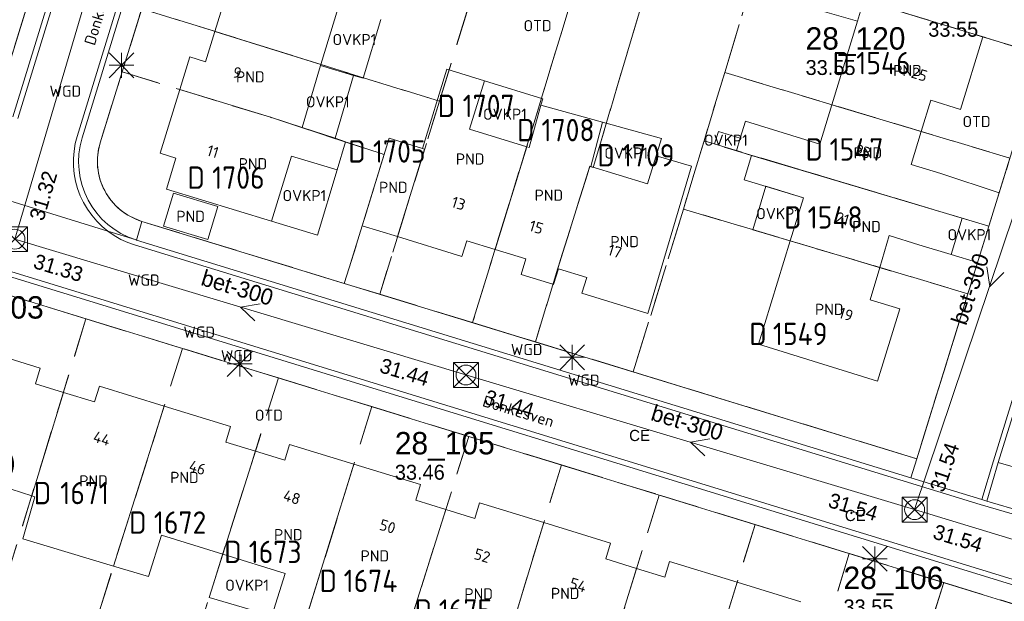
# Model space of a CAD drawing. Header units: metres. Extents: x 207644 to 210135, y 370459 to 373417.
# Tile 34 of 256: x 208118 to 208197, y 371513 to 371559. Entities that reach past the tile are written whole.
import ezdxf
from ezdxf.enums import TextEntityAlignment as Align

# ---------------------------------------------------------------- set-up
doc = ezdxf.new("R2010")
doc.units = ezdxf.units.M
doc.linetypes.add('HIDDEN2', pattern=[4.7625, 3.175, -1.5875])
for name, color, linetype in [('CON_BxH300x300mm', 7, 'Continuous'), ('CON_BxH400x400mm', 7, 'Continuous'), ('DMM_BxH300x300mm', 7, 'Continuous'), ('GB', 1, 'Continuous'), ('GB07', 1, 'Continuous'), ('GB11', 1, 'Continuous'), ('INV_BxH300x300mm', 7, 'Continuous'), ('INV_BxH400x400mm', 7, 'Continuous'), ('KAD_perceelnummer', 212, 'Continuous'), ('KAD_sectie', 212, 'Continuous'), ('KAD_Vastgesteld_Perceel', 212, 'Continuous'), ('KO_INSPECTIE', 7, 'Continuous'), ('NAR', 7, 'Continuous'), ('NLV_inspectieput', 7, 'Continuous'), ('NNR_inspectieput', 7, 'Continuous'), ('NOD_inspectieput', 7, 'Continuous'), ('ORL', 7, 'Continuous'), ('OTD', 7, 'Continuous'), ('OVKP1', 7, 'Continuous'), ('PIJL', 7, 'Continuous'), ('PND', 7, 'Continuous'), ('WGD', 7, 'Continuous')]:
    doc.layers.add(name, color=color, linetype=linetype)
for name, color, linetype, lineweight in [('GMV', 7, 'Continuous', 25), ('GP1', 7, 'Continuous', 30), ('Q21_lantaarnpaal', 1, 'Continuous', 0), ('Q28_rioolput', 153, 'Continuous', 0)]:
    doc.layers.add(name, color=color, linetype=linetype, lineweight=lineweight)
doc.styles.add('ISO', font='isocpeur.ttf', dxfattribs={"height": 1})
doc.styles.add('ISOCP', font='ISOCP.shx', dxfattribs={"height": 1.8})

# ---------------------------------------------------------------- blocks, each defined once
blk = doc.blocks.new('ACMAP_ANN_TEMPLATE_Vastgesteld_Perceelnummer')
at = {"layer": 'KAD_perceelnummer', "style": 'ISOCP'}
blk.add_attdef('Perceelnummer', text='', height=1.8, dxfattribs=at).set_placement((0, 0), align=Align.MIDDLE)
at = {"layer": 'KAD_sectie', "style": 'ISOCP'}
blk.add_attdef('sectie', text='', height=1.8, dxfattribs=at).set_placement((-2.7, 0), align=Align.MIDDLE_RIGHT)
blk = doc.blocks.new('Q21')
for p, q in [((-1, 1), (0, 0)), ((0, 1), (0, 0)), ((0, 0), (1, 1)), ((-1, 0), (0, 0)), ((-1, -1), (0, 0)), ((0, 0), (1, 0)), ((0, 0), (0, -1)), ((0, 0), (1, -1))]:
    blk.add_line(p, q)
blk = doc.blocks.new('Q28')
at = {"linetype": 'Continuous'}
for p, q in [((-1, -1), (1, 1)), ((-1, 1), (1, -1))]:
    blk.add_line(p, q, dxfattribs=at)
blk.add_lwpolyline([(1, 1), (1, -1), (-1, -1), (-1, 1)], close=True)

msp = doc.modelspace()

# ---------------------------------------------------------------- linework, layer by layer
at = {"layer": 'CON_BxH300x300mm', "color": 253, "linetype": 'Continuous', "lineweight": 13}
for points in [[(208190.06, 371520.02), (208202.13, 371555.93)], [(208117.69, 371541.79), (208153.97, 371530.86)], [(208153.97, 371530.86), (208190.06, 371520.02)], [(208190.06, 371520.02), (208210.95, 371513.67)]]:
    msp.add_lwpolyline(points, dxfattribs=at)
at = {"layer": 'CON_BxH400x400mm', "color": 253, "linetype": 'Continuous', "lineweight": 13}
msp.add_lwpolyline([(208130.64, 371585.72), (208117.69, 371541.79)], dxfattribs=at)
at = {"layer": 'GB', "color": 253, "linetype": 'Continuous', "lineweight": 13}
for points in [[(208185.972, 371561.013), (208195.562, 371558.075)], [(208133.781, 371558.512), (208134.503, 371560.849)], [(208142.286, 371555.863), (208143.699, 371560.42)], [(208185.459, 371559.333), (208185.954, 371560.954)], [(208183.407, 371552.617), (208185.459, 371559.333)], [(208133.781, 371558.512), (208133.029, 371556.078)], [(208193.752, 371552.234), (208195.562, 371558.075)], [(208131.768, 371556.466), (208130.958, 371553.832)], [(208133.029, 371556.078), (208131.768, 371556.466)], [(208142.262, 371555.78), (208140.786, 371550.774)], [(208142.286, 371555.863), (208142.262, 371555.78)], [(208152.432, 371555.486), (208155.467, 371554.547)], [(208129.382, 371548.707), (208130.958, 371553.832)], [(208183.407, 371552.617), (208182.44, 371549.451)], [(208190.59, 371550.46), (208191.364, 371552.973)], [(208191.364, 371552.973), (208193.752, 371552.234)], [(208140.786, 371550.774), (208143.445, 371549.912)], [(208143.445, 371549.912), (208144.286, 371549.639)], [(208147.798, 371549.929), (208145.628, 371542.873)], [(208150.463, 371549.089), (208147.798, 371549.929)], [(208189.774, 371547.809), (208190.59, 371550.46)], [(208130.643, 371548.319), (208129.382, 371548.707)], [(208129.88, 371545.816), (208130.643, 371548.319)], [(208139.941, 371548.483), (208138.335, 371543.236)], [(208143.606, 371547.361), (208139.941, 371548.483)], [(208161.357, 371539.42), (208163.933, 371547.664)], [(208164.019, 371547.638), (208168.579, 371546.238)], [(208168.595, 371535.821), (208172.118, 371547.656)], [(208192.165, 371547.077), (208189.774, 371547.809)], [(208129.635, 371542.845), (208130.436, 371545.496)], [(208138.335, 371543.236), (208129.88, 371545.816)], [(208130.436, 371545.496), (208134.009, 371544.417)], [(208134.009, 371544.417), (208133.209, 371541.766)], [(208181.118, 371545.124), (208180.059, 371541.656)], [(208133.209, 371541.766), (208129.635, 371542.845)], [(208145.628, 371542.873), (208148.466, 371542)], [(208148.466, 371542), (208153.642, 371540.408)], [(208187.255, 371539.514), (208188.018, 371542.078)], [(208188.018, 371542.078), (208190.408, 371541.345)], [(208153.642, 371540.408), (208154.03, 371541.669)], [(208154.03, 371541.669), (208156.314, 371540.969)], [(208177.515, 371533.329), (208180.059, 371541.656)], [(208156.314, 371540.969), (208158.787, 371540.211)], [(208158.787, 371540.211), (208158.399, 371538.95)], [(208158.399, 371538.95), (208160.964, 371538.16)], [(208161.02, 371538.143), (208161.408, 371539.404)], [(208161.408, 371539.404), (208161.357, 371539.42)], [(208161.408, 371539.404), (208163.688, 371538.704)], [(208187.255, 371539.514), (208186.482, 371536.913)], [(208160.964, 371538.16), (208161.02, 371538.143)], [(208163.688, 371538.704), (208163.302, 371537.441)], [(208163.302, 371537.441), (208168.595, 371535.821)], [(208186.482, 371536.913), (208188.869, 371536.172)], [(208188.869, 371536.172), (208187.065, 371530.362)], [(208187.065, 371530.362), (208177.515, 371533.329)], [(208114.353, 371533.059), (208119.729, 371531.409)], [(208119.729, 371531.409), (208119.341, 371530.147)], [(208119.341, 371530.147), (208121.585, 371529.458)], [(208121.585, 371529.458), (208124.097, 371528.687)], [(208124.097, 371528.687), (208124.484, 371529.949)], [(208124.484, 371529.949), (208129.698, 371528.35)], [(208129.698, 371528.35), (208135.031, 371526.714)], [(208135.031, 371526.714), (208134.644, 371525.452)], [(208134.644, 371525.452), (208137.028, 371524.719)], [(208137.028, 371524.719), (208139.392, 371523.993)], [(208139.392, 371523.993), (208139.778, 371525.256)], [(208139.778, 371525.256), (208144.956, 371523.673)], [(208144.956, 371523.673), (208150.324, 371522.032)], [(208117.376, 371521.655), (208119.042, 371521.141)], [(208150.324, 371522.032), (208149.938, 371520.77)], [(208119.042, 371521.141), (208119.292, 371521.064)], [(208149.938, 371520.77), (208152.348, 371520.028)], [(208154.673, 371519.312), (208152.348, 371520.028)], [(208155.063, 371520.573), (208154.673, 371519.312)], [(208160.23, 371518.973), (208155.063, 371520.573)], [(208165.601, 371517.309), (208160.23, 371518.973)], [(208128.441, 371514.629), (208129.468, 371517.952)], [(208129.468, 371517.952), (208134.407, 371516.427)], [(208165.21, 371516.048), (208165.601, 371517.309)], [(208134.407, 371516.427), (208139.416, 371514.88)], [(208167.698, 371515.284), (208165.21, 371516.048)], [(208170.349, 371515.85), (208169.962, 371514.588)], [(208175.793, 371514.181), (208170.349, 371515.85)], [(208169.962, 371514.588), (208167.698, 371515.284)], [(208139.416, 371514.88), (208138.356, 371511.461)], [(208180.913, 371512.611), (208175.793, 371514.181)]]:
    msp.add_lwpolyline(points, dxfattribs=at)
at = {"layer": 'GB07', "color": 253, "linetype": 'Continuous', "lineweight": 13}
for points in [[(208133.781, 371558.512), (208142.286, 371555.863)], [(208138.237, 371551.601), (208130.958, 371553.832)], [(208159.065, 371549.16), (208159.985, 371552.58)], [(208190.59, 371550.46), (208183.407, 371552.617)], [(208140.786, 371550.774), (208138.237, 371551.601)], [(208156.314, 371540.969), (208158.857, 371549.224)], [(208158.857, 371549.224), (208159.065, 371549.16)], [(208150.632, 371549.036), (208148.466, 371542)], [(208150.463, 371549.089), (208150.632, 371549.036)], [(208176.952, 371548.541), (208181.727, 371547.118)], [(208163.933, 371547.664), (208164.019, 371547.638)], [(208181.727, 371547.118), (208193.878, 371543.477)], [(208193.878, 371543.477), (208196.034, 371542.831)], [(208187.255, 371539.514), (208180.059, 371541.656)], [(208121.585, 371529.458), (208119.042, 371521.141)], [(208125.623, 371515.473), (208129.698, 371528.35)], [(208137.028, 371524.719), (208134.407, 371516.427)], [(208140.936, 371510.701), (208144.956, 371523.673)], [(208152.348, 371520.028), (208149.754, 371511.791)], [(208160.23, 371518.973), (208156.205, 371505.759)], [(208167.698, 371515.284), (208165.181, 371507.098)], [(208175.793, 371514.181), (208171.069, 371498.868)]]:
    msp.add_lwpolyline(points, dxfattribs=at)
at = {"layer": 'GB11', "color": 253, "linetype": 'Continuous', "lineweight": 13}
for points in [[(208185.954, 371560.954), (208182.57, 371561.929), (208182.101, 371560.3), (208185.459, 371559.333)], [(208150.463, 371549.089), (208152.432, 371555.486)], [(208158.857, 371549.224), (208154.258, 371550.641), (208155.467, 371554.547)], [(208159.985, 371552.58), (208164.966, 371551.202)], [(208164.019, 371547.638), (208164.966, 371551.202)], [(208176.454, 371551.279), (208176.039, 371549.92)], [(208182.44, 371549.451), (208176.454, 371551.279)], [(208176.039, 371549.92), (208175.732, 371548.914)], [(208144.286, 371549.639), (208143.606, 371547.361)], [(208169.274, 371548.502), (208168.579, 371546.238)], [(208172.118, 371547.656), (208169.274, 371548.502)], [(208175.732, 371548.914), (208176.952, 371548.541)], [(208176.952, 371548.541), (208176.353, 371546.579)], [(208196.868, 371545.524), (208192.165, 371547.077)], [(208176.353, 371546.579), (208181.118, 371545.124)], [(208196.868, 371545.524), (208196.034, 371542.831)], [(208192.996, 371540.562), (208193.878, 371543.477)], [(208190.408, 371541.345), (208192.996, 371540.562)], [(208119.292, 371521.064), (208118.325, 371517.66)], [(208118.325, 371517.66), (208125.623, 371515.473)], [(208125.623, 371515.473), (208128.441, 371514.629)]]:
    msp.add_lwpolyline(points, dxfattribs=at)
at = {"layer": 'GMV', "color": 253, "linetype": 'Continuous', "lineweight": 13}
for points in [[(208137.338, 371590.874), (208124.547, 371549.56)], [(208116.025, 371552.036), (208125.342, 371582.26)], [(208117.527, 371551.633), (208126.776, 371581.704)], [(208117.928, 371551.509), (208127.167, 371581.548)], [(208131.909, 371580.114), (208122.696, 371550.064)], [(208123.102, 371549.955), (208132.299, 371579.954)], [(208195.562, 371558.075), (208200.307, 371556.627)], [(208196.868, 371545.524), (208200.307, 371556.627)], [(208072.133, 371553.09), (208199.998, 371513.783)], [(208071.952, 371552.711), (208199.868, 371513.388)], [(208122.696, 371550.064), (208122.546, 371549.486)], [(208122.546, 371549.486), (208122.445, 371548.883)], [(208122.445, 371548.883), (208122.396, 371548.274)], [(208122.396, 371548.274), (208122.401, 371547.662)], [(208122.401, 371547.662), (208122.459, 371547.053)], [(208122.459, 371547.053), (208122.57, 371546.452)], [(208111.628, 371546.616), (208125.173, 371542.431)], [(208122.57, 371546.452), (208122.733, 371545.863)], [(208122.733, 371545.863), (208122.946, 371545.29)], [(208122.946, 371545.29), (208123.209, 371544.737)], [(208123.209, 371544.737), (208123.519, 371544.21)], [(208123.519, 371544.21), (208123.873, 371543.712)], [(208123.873, 371543.712), (208124.27, 371543.246)], [(208124.27, 371543.246), (208124.706, 371542.817)], [(208124.706, 371542.817), (208125.173, 371542.431)], [(208127.896, 371543.228), (208127.468, 371541.721)], [(208127.896, 371543.228), (208190.239, 371524.117)], [(208196.034, 371542.831), (208195.5, 371541.107)], [(208125.173, 371542.431), (208127.446, 371541.728)], [(208125.68, 371542.08), (208125.173, 371542.431)], [(208126.212, 371541.778), (208125.68, 371542.08)], [(208201.509, 371511.351), (208103.531, 371541.499)], [(208126.768, 371541.524), (208126.212, 371541.778)], [(208127.316, 371541.329), (208126.768, 371541.524)], [(208195.346, 371520.426), (208127.316, 371541.329)], [(208127.446, 371541.728), (208127.451, 371541.726)], [(208127.451, 371541.726), (208127.457, 371541.724)], [(208127.457, 371541.724), (208127.462, 371541.722)], [(208127.462, 371541.722), (208127.468, 371541.721)], [(208189.77, 371522.578), (208127.468, 371541.721)], [(208195.5, 371541.107), (208195.132, 371539.916)], [(208195.132, 371539.916), (208190.239, 371524.117)], [(208196.396, 371523.953), (208199.459, 371533.849)], [(208199.857, 371533.715), (208196.794, 371523.819)], [(208190.239, 371524.117), (208189.77, 371522.578)], [(208195.482, 371520.823), (208196.396, 371523.953)], [(208195.882, 371520.7), (208196.794, 371523.819)], [(208201.641, 371522.417), (208196.794, 371523.819)], [(208195.482, 371520.823), (208189.77, 371522.578)], [(208195.882, 371520.7), (208195.482, 371520.823)], [(208201.712, 371518.995), (208195.882, 371520.7)], [(208201.581, 371518.596), (208195.346, 371520.426)]]:
    msp.add_lwpolyline(points, dxfattribs=at)
for points in [[(208127.446, 371541.728, -0.41297), (208123.102, 371549.955)], [(208124.547, 371549.56, 0.414915), (208127.896, 371543.228)]]:
    msp.add_lwpolyline(points, format="xyb", dxfattribs=at)
at = {"layer": 'GP1', "color": 253, "linetype": 'Continuous', "lineweight": 13}
for points in [[(208147.121, 371559.477), (208145.707, 371554.74), (208144.926, 371554.976)], [(208142.262, 371555.78), (208144.926, 371554.976)], [(208144.926, 371554.976), (208143.445, 371549.912)], [(208155.467, 371554.547), (208160.145, 371553.1)], [(208160.145, 371553.1), (208159.985, 371552.58)], [(208164.966, 371551.202), (208169.701, 371549.892)], [(208176.039, 371549.92), (208174.285, 371550.471), (208173.972, 371549.475), (208175.732, 371548.914)], [(208169.701, 371549.892), (208168.579, 371546.238)], [(208143.606, 371547.361), (208142.037, 371542.106)], [(208178.1, 371546.046), (208177.034, 371542.556)], [(208181.118, 371545.124), (208178.1, 371546.046)], [(208142.037, 371542.106), (208138.335, 371543.236)], [(208177.034, 371542.556), (208180.059, 371541.656)], [(208192.996, 371540.562), (208195.132, 371539.916)], [(208134.407, 371516.427), (208133.307, 371512.948)], [(208133.307, 371512.948), (208138.356, 371511.461)]]:
    msp.add_lwpolyline(points, dxfattribs=at)
at = {"layer": 'KAD_Vastgesteld_Perceel', "color": 253, "linetype": 'HIDDEN2', "lineweight": 13}
for points in [[(208116.025, 371552.036), (208118.589, 371560.324), (208120.955, 371567.969), (208123.258, 371575.499), (208124.762, 371580.379), (208125.342, 371582.26), (208125.452, 371582.706), (208125.496, 371583.163), (208125.473, 371583.621), (208125.383, 371584.071), (208125.229, 371584.503), (208125.013, 371584.909), (208124.74, 371585.278), (208124.417, 371585.603), (208124.049, 371585.878), (208123.645, 371586.097), (208123.214, 371586.254), (208121.647, 371586.807), (208111.947, 371589.791)], [(208200.305, 371556.621), (208185.972, 371561.013)], [(208127.887, 371560.347), (208126.311, 371555.257), (208124.547, 371549.56), (208124.402, 371548.966), (208124.329, 371548.358), (208124.331, 371547.746), (208124.331, 371547.746), (208124.406, 371547.139), (208124.554, 371546.545), (208124.773, 371545.974), (208125.059, 371545.433), (208125.408, 371544.931), (208125.816, 371544.474), (208126.275, 371544.07), (208126.78, 371543.725), (208127.323, 371543.443), (208127.896, 371543.228), (208144.185, 371538.234), (208147.03, 371537.362), (208154.498, 371535.073), (208159.557, 371533.522), (208167.426, 371531.11), (208190.239, 371524.117), (208194.352, 371537.401), (208196.034, 371542.831), (208197.733, 371548.316)], [(208200.08, 371511.79), (208192.407, 371514.151), (208184.806, 371516.49), (208177.225, 371518.823), (208169.516, 371521.195), (208161.645, 371523.617), (208154.2, 371525.908), (208146.393, 371528.31), (208138.892, 371530.618), (208131.168, 371532.995), (208123.398, 371535.386), (208115.806, 371537.722)]]:
    msp.add_lwpolyline(points, dxfattribs=at)
for points in [[(208164.449, 371567.623), (208158.852, 371549.206), (208154.498, 371535.073), (208147.03, 371537.362), (208151.838, 371552.889), (208154.183, 371560.516), (208156.526, 371568.16), (208157.081, 371569.969), (208164.449, 371567.623)], [(208118.589, 371560.324), (208116.025, 371552.036), (208115.818, 371551.485), (208115.547, 371550.963), (208115.214, 371550.477), (208114.826, 371550.035), (208114.388, 371549.642), (208113.905, 371549.305), (208113.386, 371549.028), (208112.837, 371548.816), (208112.267, 371548.671), (208111.683, 371548.595), (208111.095, 371548.591), (208110.51, 371548.656), (208109.937, 371548.792), (208090.567, 371554.63), (208094.705, 371567.488), (208118.589, 371560.324)], [(208127.887, 371560.347), (208130.255, 371567.995), (208154.183, 371560.516), (208151.838, 371552.889), (208127.887, 371560.347)], [(208169.676, 371565.98), (208164.204, 371547.562), (208163.928, 371547.647), (208161.37, 371539.46), (208159.557, 371533.522), (208154.498, 371535.073), (208158.852, 371549.206), (208164.449, 371567.623), (208169.676, 371565.98)], [(208177.312, 371563.622), (208174.782, 371555.206), (208173.12, 371549.697), (208171.472, 371544.213), (208167.426, 371531.11), (208159.557, 371533.522), (208161.37, 371539.46), (208163.928, 371547.647), (208164.204, 371547.562), (208169.676, 371565.98), (208177.312, 371563.622)], [(208185.972, 371561.013), (208200.305, 371556.621), (208197.733, 371548.316), (208174.782, 371555.206), (208177.312, 371563.622), (208185.972, 371561.013)], [(208127.887, 371560.347), (208151.838, 371552.889), (208147.03, 371537.362), (208144.185, 371538.234), (208145.627, 371542.867), (208147.391, 371548.6), (208138.237, 371551.601), (208126.311, 371555.257), (208127.887, 371560.347)], [(208127.896, 371543.228), (208127.323, 371543.443), (208126.78, 371543.725), (208126.275, 371544.07), (208125.816, 371544.474), (208125.408, 371544.931), (208125.059, 371545.433), (208124.773, 371545.974), (208124.554, 371546.545), (208124.406, 371547.139), (208124.331, 371547.746), (208124.329, 371548.358), (208124.402, 371548.966), (208124.547, 371549.56), (208126.311, 371555.257), (208138.237, 371551.601), (208147.391, 371548.6), (208145.627, 371542.867), (208144.185, 371538.234), (208127.896, 371543.228)], [(208196.034, 371542.831), (208173.12, 371549.697), (208174.782, 371555.206), (208197.733, 371548.316), (208196.034, 371542.831)], [(208196.034, 371542.831), (208194.352, 371537.401), (208171.472, 371544.213), (208173.12, 371549.697), (208196.034, 371542.831)], [(208194.352, 371537.401), (208190.239, 371524.117), (208167.426, 371531.11), (208171.472, 371544.213), (208194.352, 371537.401)], [(208115.806, 371537.722), (208123.398, 371535.386), (208115.519, 371509.622), (208107.789, 371511.99), (208115.806, 371537.722)], [(208123.398, 371535.386), (208131.168, 371532.995), (208123.045, 371507.326), (208115.519, 371509.622), (208123.398, 371535.386)], [(208131.168, 371532.995), (208138.892, 371530.618), (208130.784, 371504.965), (208123.045, 371507.326), (208131.168, 371532.995)], [(208138.892, 371530.618), (208146.393, 371528.31), (208138.433, 371502.625), (208130.784, 371504.965), (208138.892, 371530.618)], [(208138.433, 371502.625), (208146.393, 371528.31), (208154.2, 371525.908), (208146.123, 371500.264), (208138.433, 371502.625)], [(208154.2, 371525.908), (208161.645, 371523.617), (208153.81, 371497.896), (208146.123, 371500.264), (208154.2, 371525.908)], [(208161.645, 371523.617), (208169.516, 371521.195), (208161.61, 371495.486), (208153.81, 371497.896), (208161.645, 371523.617)], [(208169.516, 371521.195), (208177.225, 371518.823), (208169.29, 371493.1), (208161.61, 371495.486), (208169.516, 371521.195)], [(208177.225, 371518.823), (208184.806, 371516.49), (208176.891, 371490.735), (208169.29, 371493.1), (208177.225, 371518.823)], [(208184.806, 371516.49), (208192.407, 371514.151), (208184.303, 371488.435), (208176.891, 371490.735), (208184.806, 371516.49)], [(208184.303, 371488.435), (208192.407, 371514.151), (208200.08, 371511.79), (208192.112, 371486.019), (208184.303, 371488.435)]]:
    msp.add_lwpolyline(points, close=True, dxfattribs=at)
at = {"layer": 'NOD_inspectieput', "color": 253, "lineweight": 13}
for centre in [(208117.69, 371541.79), (208153.97, 371530.86), (208190.06, 371520.02)]:
    msp.add_circle(centre, 0.8, dxfattribs=at)
at = {"layer": 'PIJL', "color": 253, "lineweight": 13}
for points in [[(208195.87, 371539.57), (208196.1, 371537.97), (208197.24, 371539.11)], [(208137.42, 371536.6), (208135.83, 371536.32), (208137, 371535.22)], [(208173.6, 371525.72), (208172.02, 371525.44), (208173.19, 371524.34)]]:
    msp.add_lwpolyline(points, dxfattribs=at)

# ---------------------------------------------------------------- block references
at = {"layer": 'KAD_Vastgesteld_Perceel', "color": 253, "linetype": 'HIDDEN2', "lineweight": 13}
ref = msp.add_blockref('ACMAP_ANN_TEMPLATE_Vastgesteld_Perceelnummer', (208187.557, 371555.969), dxfattribs=at)
ref.add_attrib('Perceelnummer', '1546', dxfattribs={"layer": 'KAD_perceelnummer', "lineweight": 13, "height": 1.8, "style": 'ISOCP'}).set_placement((208187.557, 371555.969), align=Align.MIDDLE)
ref.add_attrib('sectie', 'D', dxfattribs={"layer": 'KAD_sectie', "lineweight": 13, "height": 1.8, "style": 'ISOCP'}).set_placement((208184.857, 371555.969), align=Align.MIDDLE_RIGHT)
ref = msp.add_blockref('ACMAP_ANN_TEMPLATE_Vastgesteld_Perceelnummer', (208155.792, 371552.521), dxfattribs=at)
ref.add_attrib('Perceelnummer', '1707', dxfattribs={"layer": 'KAD_perceelnummer', "lineweight": 13, "height": 1.8, "style": 'ISOCP'}).set_placement((208155.792, 371552.521), align=Align.MIDDLE)
ref.add_attrib('sectie', 'D', dxfattribs={"layer": 'KAD_sectie', "lineweight": 13, "height": 1.8, "style": 'ISOCP'}).set_placement((208153.092, 371552.521), align=Align.MIDDLE_RIGHT)
ref = msp.add_blockref('ACMAP_ANN_TEMPLATE_Vastgesteld_Perceelnummer', (208162.183, 371550.573), dxfattribs=at)
ref.add_attrib('Perceelnummer', '1708', dxfattribs={"layer": 'KAD_perceelnummer', "lineweight": 13, "height": 1.8, "style": 'ISOCP'}).set_placement((208162.183, 371550.573), align=Align.MIDDLE)
ref.add_attrib('sectie', 'D', dxfattribs={"layer": 'KAD_sectie', "lineweight": 13, "height": 1.8, "style": 'ISOCP'}).set_placement((208159.483, 371550.573), align=Align.MIDDLE_RIGHT)
ref = msp.add_blockref('ACMAP_ANN_TEMPLATE_Vastgesteld_Perceelnummer', (208148.602, 371548.855), dxfattribs=at)
ref.add_attrib('Perceelnummer', '1705', dxfattribs={"layer": 'KAD_perceelnummer', "lineweight": 13, "height": 1.8, "style": 'ISOCP'}).set_placement((208148.602, 371548.855), align=Align.MIDDLE)
ref.add_attrib('sectie', 'D', dxfattribs={"layer": 'KAD_sectie', "lineweight": 13, "height": 1.8, "style": 'ISOCP'}).set_placement((208145.902, 371548.855), align=Align.MIDDLE_RIGHT)
ref = msp.add_blockref('ACMAP_ANN_TEMPLATE_Vastgesteld_Perceelnummer', (208185.389, 371549.019), dxfattribs=at)
ref.add_attrib('Perceelnummer', '1547', dxfattribs={"layer": 'KAD_perceelnummer', "lineweight": 13, "height": 1.8, "style": 'ISOCP'}).set_placement((208185.389, 371549.019), align=Align.MIDDLE)
ref.add_attrib('sectie', 'D', dxfattribs={"layer": 'KAD_sectie', "lineweight": 13, "height": 1.8, "style": 'ISOCP'}).set_placement((208182.689, 371549.019), align=Align.MIDDLE_RIGHT)
ref = msp.add_blockref('ACMAP_ANN_TEMPLATE_Vastgesteld_Perceelnummer', (208168.635, 371548.545), dxfattribs=at)
ref.add_attrib('Perceelnummer', '1709', dxfattribs={"layer": 'KAD_perceelnummer', "lineweight": 13, "height": 1.8, "style": 'ISOCP'}).set_placement((208168.635, 371548.545), align=Align.MIDDLE)
ref.add_attrib('sectie', 'D', dxfattribs={"layer": 'KAD_sectie', "lineweight": 13, "height": 1.8, "style": 'ISOCP'}).set_placement((208165.935, 371548.545), align=Align.MIDDLE_RIGHT)
ref = msp.add_blockref('ACMAP_ANN_TEMPLATE_Vastgesteld_Perceelnummer', (208135.662, 371546.746), dxfattribs=at)
ref.add_attrib('Perceelnummer', '1706', dxfattribs={"layer": 'KAD_perceelnummer', "lineweight": 13, "height": 1.8, "style": 'ISOCP'}).set_placement((208135.662, 371546.746), align=Align.MIDDLE)
ref.add_attrib('sectie', 'D', dxfattribs={"layer": 'KAD_sectie', "lineweight": 13, "height": 1.8, "style": 'ISOCP'}).set_placement((208132.962, 371546.746), align=Align.MIDDLE_RIGHT)
ref = msp.add_blockref('ACMAP_ANN_TEMPLATE_Vastgesteld_Perceelnummer', (208183.67, 371543.549), dxfattribs=at)
ref.add_attrib('Perceelnummer', '1548', dxfattribs={"layer": 'KAD_perceelnummer', "lineweight": 13, "height": 1.8, "style": 'ISOCP'}).set_placement((208183.67, 371543.549), align=Align.MIDDLE)
ref.add_attrib('sectie', 'D', dxfattribs={"layer": 'KAD_sectie', "lineweight": 13, "height": 1.8, "style": 'ISOCP'}).set_placement((208180.97, 371543.549), align=Align.MIDDLE_RIGHT)
ref = msp.add_blockref('ACMAP_ANN_TEMPLATE_Vastgesteld_Perceelnummer', (208180.86, 371534.165), dxfattribs=at)
ref.add_attrib('Perceelnummer', '1549', dxfattribs={"layer": 'KAD_perceelnummer', "lineweight": 13, "height": 1.8, "style": 'ISOCP'}).set_placement((208180.86, 371534.165), align=Align.MIDDLE)
ref.add_attrib('sectie', 'D', dxfattribs={"layer": 'KAD_sectie', "lineweight": 13, "height": 1.8, "style": 'ISOCP'}).set_placement((208178.16, 371534.165), align=Align.MIDDLE_RIGHT)
ref = msp.add_blockref('ACMAP_ANN_TEMPLATE_Vastgesteld_Perceelnummer', (208115.622, 371523.672), dxfattribs=at)
ref.add_attrib('Perceelnummer', '1670', dxfattribs={"layer": 'KAD_perceelnummer', "lineweight": 13, "height": 1.8, "style": 'ISOCP'}).set_placement((208115.622, 371523.672), align=Align.MIDDLE)
ref.add_attrib('sectie', 'D', dxfattribs={"layer": 'KAD_sectie', "lineweight": 13, "height": 1.8, "style": 'ISOCP'}).set_placement((208112.922, 371523.672), align=Align.MIDDLE_RIGHT)
ref = msp.add_blockref('ACMAP_ANN_TEMPLATE_Vastgesteld_Perceelnummer', (208123.296, 371521.356), dxfattribs=at)
ref.add_attrib('Perceelnummer', '1671', dxfattribs={"layer": 'KAD_perceelnummer', "lineweight": 13, "height": 1.8, "style": 'ISOCP'}).set_placement((208123.296, 371521.356), align=Align.MIDDLE)
ref.add_attrib('sectie', 'D', dxfattribs={"layer": 'KAD_sectie', "lineweight": 13, "height": 1.8, "style": 'ISOCP'}).set_placement((208120.596, 371521.356), align=Align.MIDDLE_RIGHT)
ref = msp.add_blockref('ACMAP_ANN_TEMPLATE_Vastgesteld_Perceelnummer', (208130.973, 371518.98), dxfattribs=at)
ref.add_attrib('Perceelnummer', '1672', dxfattribs={"layer": 'KAD_perceelnummer', "lineweight": 13, "height": 1.8, "style": 'ISOCP'}).set_placement((208130.973, 371518.98), align=Align.MIDDLE)
ref.add_attrib('sectie', 'D', dxfattribs={"layer": 'KAD_sectie', "lineweight": 13, "height": 1.8, "style": 'ISOCP'}).set_placement((208128.273, 371518.98), align=Align.MIDDLE_RIGHT)
ref = msp.add_blockref('ACMAP_ANN_TEMPLATE_Vastgesteld_Perceelnummer', (208138.619, 371516.622), dxfattribs=at)
ref.add_attrib('Perceelnummer', '1673', dxfattribs={"layer": 'KAD_perceelnummer', "lineweight": 13, "height": 1.8, "style": 'ISOCP'}).set_placement((208138.619, 371516.622), align=Align.MIDDLE)
ref.add_attrib('sectie', 'D', dxfattribs={"layer": 'KAD_sectie', "lineweight": 13, "height": 1.8, "style": 'ISOCP'}).set_placement((208135.919, 371516.622), align=Align.MIDDLE_RIGHT)
ref = msp.add_blockref('ACMAP_ANN_TEMPLATE_Vastgesteld_Perceelnummer', (208146.293, 371514.287), dxfattribs=at)
ref.add_attrib('Perceelnummer', '1674', dxfattribs={"layer": 'KAD_perceelnummer', "lineweight": 13, "height": 1.8, "style": 'ISOCP'}).set_placement((208146.293, 371514.287), align=Align.MIDDLE)
ref.add_attrib('sectie', 'D', dxfattribs={"layer": 'KAD_sectie', "lineweight": 13, "height": 1.8, "style": 'ISOCP'}).set_placement((208143.593, 371514.287), align=Align.MIDDLE_RIGHT)
ref = msp.add_blockref('ACMAP_ANN_TEMPLATE_Vastgesteld_Perceelnummer', (208153.933, 371511.902), dxfattribs=at)
ref.add_attrib('Perceelnummer', '1675', dxfattribs={"layer": 'KAD_perceelnummer', "lineweight": 13, "height": 1.8, "style": 'ISOCP'}).set_placement((208153.933, 371511.902), align=Align.MIDDLE)
ref.add_attrib('sectie', 'D', dxfattribs={"layer": 'KAD_sectie', "lineweight": 13, "height": 1.8, "style": 'ISOCP'}).set_placement((208151.233, 371511.902), align=Align.MIDDLE_RIGHT)
at = {"layer": 'Q21_lantaarnpaal', "color": 253}
for p in [(208126.266, 371555.788), (208162.515, 371532.285), (208135.774, 371531.749), (208186.857, 371516.054)]:
    msp.add_blockref('Q21', p, dxfattribs=at)
at = {"layer": 'Q28_rioolput', "color": 253}
for p in [(208117.689, 371541.794), (208153.97, 371530.861), (208190.061, 371520.023)]:
    msp.add_blockref('Q28', p, dxfattribs=at)

# ---------------------------------------------------------------- texts
at = {"layer": 'DMM_BxH300x300mm', "color": 253, "lineweight": 13}
for rotation, p in [(71.42, (208194.2, 371534.78)), (343.23, (208132.57, 371538.12)), (343.28, (208168.76, 371527.25))]:
    msp.add_text('bet-300', height=1.3, rotation=rotation, dxfattribs=at).set_placement(p)
at = {"layer": 'INV_BxH300x300mm', "color": 253, "lineweight": 13}
for s, rotation, p in [('31.33', 343.23, (208119.09, 371539.49)), ('31.44', 343.23, (208146.94, 371531.1)), ('31.44', 343.28, (208155.37, 371528.56)), ('31.54', 71.42, (208192.4, 371521.34)), ('31.54', 343.28, (208183.03, 371520.25)), ('31.54', 343.09, (208191.45, 371517.72))]:
    msp.add_text(s, height=1.2, rotation=rotation, dxfattribs=at).set_placement(p)
at = {"layer": 'INV_BxH400x400mm', "color": 253, "lineweight": 13}
msp.add_text('31.32', height=1.2, rotation=73.58, dxfattribs=at).set_placement((208119.98, 371543.2))
at = {"layer": 'KO_INSPECTIE', "color": 253, "lineweight": 13}
for p in [(208167.1, 371525.54), (208184.45, 371519.1)]:
    msp.add_text('CE', height=0.9, dxfattribs=at).set_placement(p)
at = {"layer": 'NAR', "color": 253, "linetype": 'Continuous', "lineweight": 13, "style": 'ISO'}
for s, rotation, p in [('9', 342.9, (208135.56, 371555.189)), ('25', 342.8, (208190.443, 371555.071)), ('11', 342.9, (208133.61, 371548.849)), ('23', 342.9, (208185.911, 371548.854)), ('13', 342.9, (208153.374, 371544.675)), ('21', 343.4, (208184.251, 371543.444)), ('15', 342.9, (208159.631, 371542.756)), ('17', 343, (208165.947, 371540.815)), ('19', 342.8, (208184.547, 371535.742)), ('44', 343, (208124.678, 371525.748)), ('46', 342.4, (208132.373, 371523.399)), ('48', 342.8, (208139.97, 371521.014)), ('50', 342.8, (208147.667, 371518.668)), ('52', 343.1, (208155.278, 371516.319)), ('54', 343.1, (208162.997, 371513.949))]:
    msp.add_text(s, height=0.9, rotation=rotation, dxfattribs=at).set_placement(p, align=Align.MIDDLE_CENTER)
at = {"layer": 'NLV_inspectieput', "color": 253, "lineweight": 13}
for s, p in [('33.55', (208191.16, 371558.09)), ('33.55', (208181.29, 371555.01)), ('33.46', (208148.25, 371522.43)), ('33.55', (208184.34, 371511.59))]:
    msp.add_text(s, height=1.2, dxfattribs=at).set_placement(p)
at = {"layer": 'NNR_inspectieput', "color": 253, "lineweight": 13}
for s, p in [('28_120', (208181.29, 371557.05)), ('28_103', (208111.97, 371535.4)), ('28_105', (208148.25, 371524.47)), ('28_106', (208184.34, 371513.63))]:
    msp.add_text(s, height=1.8, dxfattribs=at).set_placement(p)
at = {"layer": 'ORL', "color": 253, "linetype": 'Continuous', "lineweight": 13, "style": 'ISO'}
for rotation, p in [(73, (208124.536, 371560.284)), (342.9, (208158.188, 371527.934))]:
    msp.add_text('Donkesven', height=0.9, rotation=rotation, dxfattribs=at).set_placement(p, align=Align.MIDDLE_CENTER)
at = {"layer": 'OTD', "color": 253, "linetype": 'Continuous', "lineweight": 13, "style": 'ISO'}
for p in [(208159.731, 371558.979), (208195.041, 371551.261), (208138.117, 371527.621)]:
    msp.add_text('OTD', height=0.9, dxfattribs=at).set_placement(p, align=Align.MIDDLE_CENTER)
at = {"layer": 'OVKP1', "color": 253, "linetype": 'Continuous', "lineweight": 13, "style": 'ISO'}
for p in [(208144.996, 371557.862), (208142.856, 371552.852), (208157.107, 371551.853), (208174.881, 371549.759), (208166.86, 371548.722), (208140.971, 371545.3), (208179.076, 371543.848), (208194.464, 371542.152), (208136.362, 371513.936)]:
    msp.add_text('OVKP1', height=0.9, dxfattribs=at).set_placement(p, align=Align.MIDDLE_CENTER)
at = {"layer": 'PND', "color": 253, "linetype": 'Continuous', "lineweight": 13, "style": 'ISO'}
for p in [(208189.485, 371555.365), (208136.622, 371554.862), (208186.3, 371548.748), (208136.834, 371547.863), (208154.306, 371548.245), (208148.13, 371545.964), (208160.64, 371545.33), (208131.822, 371543.631), (208186.194, 371542.805), (208166.738, 371541.596), (208183.192, 371536.144), (208131.326, 371522.615), (208124.012, 371522.335), (208139.682, 371518.006), (208146.642, 371516.296), (208154.992, 371513.236), (208161.952, 371513.277)]:
    msp.add_text('PND', height=0.9, dxfattribs=at).set_placement(p, align=Align.MIDDLE_CENTER)
at = {"layer": 'WGD', "color": 253, "linetype": 'Continuous', "lineweight": 13, "style": 'ISO'}
for p in [(208121.746, 371553.707), (208128.052, 371538.502), (208132.517, 371534.31), (208158.854, 371532.908), (208135.525, 371532.411), (208163.443, 371530.448)]:
    msp.add_text('WGD', height=0.9, dxfattribs=at).set_placement(p, align=Align.MIDDLE_CENTER)

doc.saveas('drawing.dxf')
